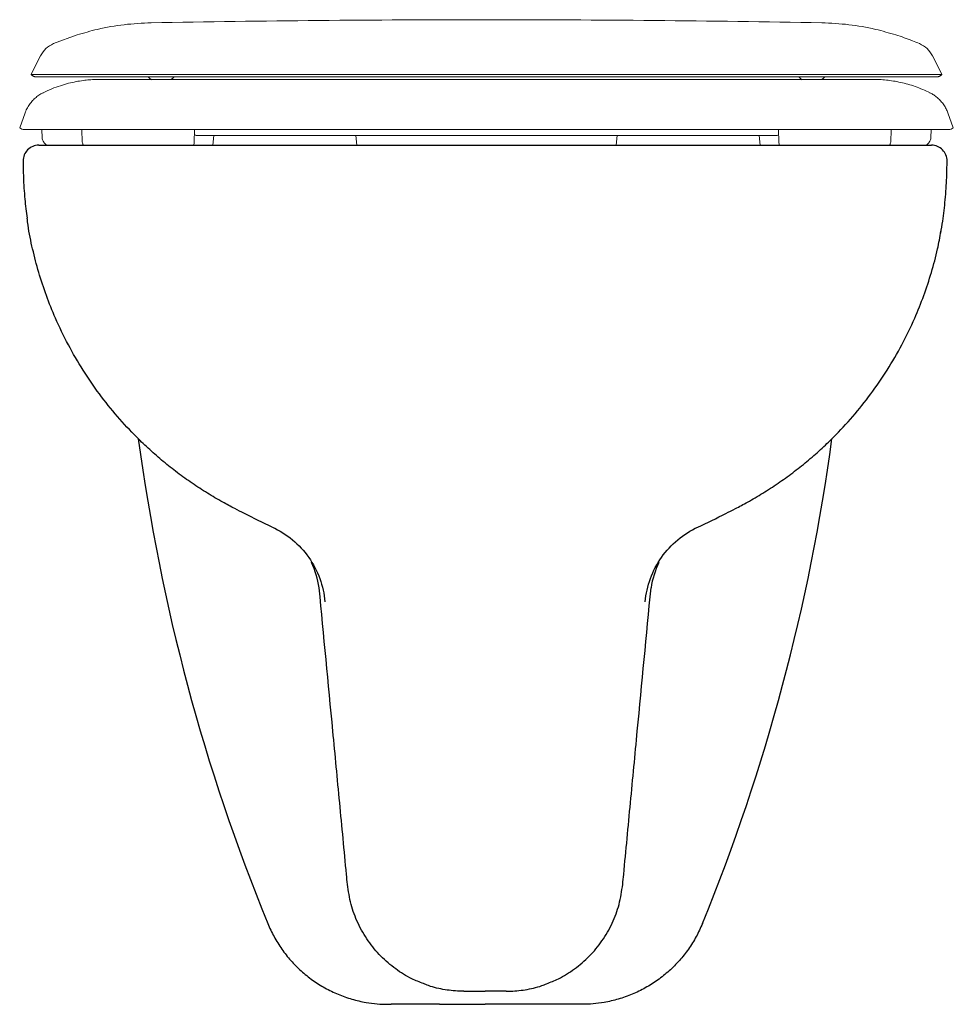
# Model space of a CAD drawing. Header units: millimetres. Extents: x 4840.845 to 4841.203, y 2421.467 to 2421.845.
import ezdxf

# ---------------------------------------------------------------- set-up
doc = ezdxf.new("R2010")
doc.units = ezdxf.units.MM
doc.layers.add('SANINDUSA', color=3, linetype='Continuous')

msp = doc.modelspace()

# ---------------------------------------------------------------- linework, layer by layer
at = {"layer": 'SANINDUSA', "linetype": 'Continuous', "lineweight": 15}
for p, q in [((4840.8666408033, 2421.83920526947), (4840.857591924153, 2421.835867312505)), ((4841.023979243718, 2421.822116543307), (4840.87541600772, 2421.822116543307)), ((4841.023979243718, 2421.822116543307), (4841.172542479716, 2421.822116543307)), ((4840.846705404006, 2421.809286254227), (4840.844589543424, 2421.803472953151)), ((4841.203368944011, 2421.803472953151), (4841.20125308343, 2421.809286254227)), ((4840.85313164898, 2421.802818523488), (4840.85318760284, 2421.799612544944)), ((4840.868518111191, 2421.802818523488), (4840.868602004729, 2421.79801258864)), ((4840.911694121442, 2421.79801258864), (4840.911778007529, 2421.802818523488)), ((4841.136180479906, 2421.802818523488), (4841.136264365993, 2421.79801258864)), ((4841.179356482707, 2421.79801258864), (4841.179440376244, 2421.802818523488)), ((4841.194770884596, 2421.799612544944), (4841.194826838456, 2421.802818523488)), ((4840.919143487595, 2421.800516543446), (4840.91881978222, 2421.796816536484)), ((4840.97413877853, 2421.796816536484), (4840.973815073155, 2421.800516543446)), ((4841.074143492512, 2421.800516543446), (4841.073819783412, 2421.796816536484)), ((4841.129138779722, 2421.796816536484), (4841.128815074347, 2421.800516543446)), ((4840.91881978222, 2421.796816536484), (4840.970264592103, 2421.796816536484)), ((4840.970264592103, 2421.796816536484), (4840.97413877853, 2421.796816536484)), ((4841.073819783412, 2421.796816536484), (4841.125264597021, 2421.796816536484)), ((4841.125264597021, 2421.796816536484), (4841.129138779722, 2421.796816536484))]:
    msp.add_line(p, q, dxfattribs=at)
at = {"layer": 'SANINDUSA'}
for p, q in [((4840.851891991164, 2421.796816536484), (4841.194987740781, 2421.796816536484)), ((4841.015306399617, 2421.471816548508), (4841.016387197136, 2421.471816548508)), ((4841.016387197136, 2421.471816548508), (4841.023439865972, 2421.471816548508)), ((4841.030492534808, 2421.471816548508), (4841.023439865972, 2421.471816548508)), ((4841.031573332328, 2421.471816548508), (4841.030492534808, 2421.471816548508)), ((4840.986186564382, 2421.466816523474), (4840.987379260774, 2421.466816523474)), ((4841.00592548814, 2421.466816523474), (4841.023439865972, 2421.466816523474)), ((4841.040954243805, 2421.466816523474), (4841.023439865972, 2421.466816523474)), ((4841.060693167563, 2421.466816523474), (4841.05950047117, 2421.466816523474))]:
    msp.add_line(p, q, dxfattribs=at)
at = {"layer": 'SANINDUSA', "linetype": 'Continuous', "lineweight": 15, "flags": 128}
for points in [[(4840.852600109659, 2421.831203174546), (4840.851073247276, 2421.828206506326), (4840.84894577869, 2421.824031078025)], [(4841.199012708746, 2421.824031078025), (4841.19688524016, 2421.828206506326), (4841.195358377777, 2421.831203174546)], [(4840.893950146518, 2421.823113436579), (4840.894615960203, 2421.82250855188), (4840.895349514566, 2421.821996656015)], [(4840.902676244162, 2421.822036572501), (4840.903344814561, 2421.82250855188), (4840.903999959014, 2421.823102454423)], [(4841.143948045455, 2421.823113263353), (4841.144613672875, 2421.82250855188), (4841.145347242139, 2421.821996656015)], [(4841.152673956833, 2421.822036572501), (4841.153342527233, 2421.82250855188), (4841.153997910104, 2421.823102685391)]]:
    msp.add_lwpolyline(points, dxfattribs=at)
at = {"layer": 'SANINDUSA', "linetype": 'Continuous', "lineweight": 15}
for centre, radius, start, end in [((4840.84634165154, 2421.805318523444), 0.002500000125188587, 227.1799761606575, 269.9948092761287), ((4841.201616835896, 2421.805318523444), 0.002500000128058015, 270.0051907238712, 313.4280551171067)]:
    msp.add_arc(centre, radius, start, end, dxfattribs=at)
at = {"layer": 'SANINDUSA'}
for centre, radius, start, end in [((4840.851893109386, 2421.790816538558), 0.005999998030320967, 90.01067821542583, 180.3130268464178), ((4841.194986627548, 2421.790816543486), 0.005999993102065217, 359.7441872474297, 89.98936941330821), ((4841.640754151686, 2421.784816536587), 0.7573142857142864, 187.6492688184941, 202.2651891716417), ((4840.406125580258, 2421.784816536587), 0.7573142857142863, 337.7348108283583, 352.3507311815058), ((4840.922461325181, 2421.620685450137), 0.03772389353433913, 9.346371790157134, 24.82700439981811), ((4841.124418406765, 2421.620685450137), 0.03772389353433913, 155.1729956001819, 170.6536282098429)]:
    msp.add_arc(centre, radius, start, end, dxfattribs=at)
at = {"layer": 'SANINDUSA', "linetype": 'Continuous', "lineweight": 15}
for points, knots in [([(4840.8666408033, 2421.83920526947), (4840.86924126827, 2421.839955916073), (4840.875173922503, 2421.841668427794), (4840.884726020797, 2421.843352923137), (4840.891682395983, 2421.843695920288), (4840.895173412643, 2421.843868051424)], [0, 0, 0, 0, 0.2799354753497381, 0.638639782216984, 1, 1, 1, 1]), ([(4841.023979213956, 2421.845049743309), (4841.002495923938, 2421.8450004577), (4840.959558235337, 2421.844901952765), (4840.916625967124, 2421.844212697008), (4840.89517427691, 2421.843868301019)], [0, 0, 0, 0, 0.5003364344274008, 1, 1, 1, 1]), ([(4841.023979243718, 2421.845049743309), (4841.045462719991, 2421.845000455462), (4841.088400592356, 2421.844901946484), (4841.131333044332, 2421.844212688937), (4841.152784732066, 2421.843868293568)], [0, 0, 0, 0, 0.5003386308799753, 1, 1, 1, 1]), ([(4841.181317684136, 2421.83920526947), (4841.178717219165, 2421.839955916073), (4841.172784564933, 2421.841668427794), (4841.163232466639, 2421.843352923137), (4841.156276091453, 2421.843695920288), (4841.152785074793, 2421.843868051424)], [0, 0, 0, 0, 0.2799354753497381, 0.638639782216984, 1, 1, 1, 1]), ([(4841.181317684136, 2421.839205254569), (4841.183432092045, 2421.838499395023), (4841.186483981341, 2421.837480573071), (4841.189454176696, 2421.836246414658), (4841.190366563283, 2421.835867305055)], [0, 0, 0, 0, 0.6928193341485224, 1, 1, 1, 1]), ([(4840.857591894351, 2421.835867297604), (4840.856551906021, 2421.835310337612), (4840.854471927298, 2421.834196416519), (4840.853215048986, 2421.83219957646), (4840.852586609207, 2421.831201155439)], [0, 0, 0, 0, 0.4999995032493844, 1, 1, 1, 1]), ([(4841.190366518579, 2421.835867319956), (4841.191406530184, 2421.835310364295), (4841.193486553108, 2421.834196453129), (4841.194743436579, 2421.83219958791), (4841.195371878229, 2421.831201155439)], [0, 0, 0, 0, 0.5000000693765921, 1, 1, 1, 1]), ([(4840.84894257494, 2421.824033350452), (4840.849008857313, 2421.823961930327), (4840.849141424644, 2421.823819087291), (4840.849294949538, 2421.823699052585), (4840.849371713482, 2421.823639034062)], [0, 0, 0, 0, 0.4999902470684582, 1, 1, 1, 1]), ([(4840.857328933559, 2421.824033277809), (4840.856088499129, 2421.824033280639), (4840.853608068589, 2421.824033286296), (4840.851086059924, 2421.824033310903), (4840.849655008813, 2421.824033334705), (4840.849168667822, 2421.824033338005), (4840.849029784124, 2421.824033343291), (4840.848986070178, 2421.82403334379), (4840.848955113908, 2421.824033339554), (4840.848948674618, 2421.82403335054), (4840.848945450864, 2421.82403335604)], [0, 0, 0, 0, 0.243006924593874, 0.4859279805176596, 0.7288446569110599, 0.880628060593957, 0.9104490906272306, 0.9402722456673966, 0.9700980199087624, 1, 1, 1, 1]), ([(4840.849370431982, 2421.823639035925), (4840.849450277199, 2421.823583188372), (4840.849609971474, 2421.823471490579), (4840.849785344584, 2421.823386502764), (4840.849873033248, 2421.823344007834)], [0, 0, 0, 0, 0.4999879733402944, 1, 1, 1, 1]), ([(4841.023979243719, 2421.824031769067), (4841.019472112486, 2421.824032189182), (4841.010518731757, 2421.824033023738), (4840.997252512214, 2421.824033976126), (4840.984299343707, 2421.824034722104), (4840.971703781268, 2421.824035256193), (4840.959510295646, 2421.82403561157), (4840.947763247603, 2421.82403580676), (4840.936506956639, 2421.824035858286), (4840.92578571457, 2421.824035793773), (4840.915643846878, 2421.824035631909), (4840.906125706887, 2421.824035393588), (4840.897275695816, 2421.824035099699), (4840.889138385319, 2421.824034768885), (4840.881758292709, 2421.824034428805), (4840.875180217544, 2421.824034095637), (4840.86944899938, 2421.824033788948), (4840.86519785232, 2421.824033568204), (4840.862109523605, 2421.824033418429), (4840.860496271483, 2421.824033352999), (4840.859585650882, 2421.824033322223), (4840.859214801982, 2421.824033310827), (4840.858859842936, 2421.824033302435), (4840.858520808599, 2421.824033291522), (4840.858197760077, 2421.8240332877), (4840.857891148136, 2421.824033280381), (4840.857599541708, 2421.824033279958), (4840.857419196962, 2421.824033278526), (4840.857328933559, 2421.824033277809)], [0, 0, 0, 0, 0.05664619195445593, 0.1125272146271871, 0.1677879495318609, 0.2225545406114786, 0.2769361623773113, 0.3310270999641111, 0.3849092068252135, 0.4386546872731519, 0.4923291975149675, 0.5459946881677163, 0.5997126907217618, 0.6535474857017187, 0.7075691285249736, 0.7618566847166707, 0.8165004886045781, 0.8716056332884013, 0.90717564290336, 0.9430195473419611, 0.9500965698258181, 0.9571859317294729, 0.9642879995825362, 0.9714030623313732, 0.9785314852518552, 0.9856735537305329, 0.9928295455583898, 1, 1, 1, 1]), ([(4841.023979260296, 2421.824031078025), (4841.027853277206, 2421.824031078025), (4841.035555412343, 2421.824031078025), (4841.046993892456, 2421.824031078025), (4841.058212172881, 2421.824031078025), (4841.070385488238, 2421.824031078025), (4841.083391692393, 2421.824031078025), (4841.097033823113, 2421.824031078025), (4841.110048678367, 2421.824031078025), (4841.122369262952, 2421.824031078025), (4841.133929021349, 2421.824031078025), (4841.144661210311, 2421.824031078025), (4841.154498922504, 2421.824031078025), (4841.163374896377, 2421.824031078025), (4841.170675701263, 2421.824031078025), (4841.176584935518, 2421.824031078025), (4841.18130680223, 2421.824031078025), (4841.185256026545, 2421.824031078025), (4841.188476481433, 2421.824031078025), (4841.189908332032, 2421.824031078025), (4841.190628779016, 2421.824031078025)], [0, 0, 0, 0, 0.04869346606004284, 0.09681002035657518, 0.1444438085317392, 0.1916785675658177, 0.2541552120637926, 0.3162050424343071, 0.3779566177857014, 0.4395207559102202, 0.5009961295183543, 0.5624755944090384, 0.6240523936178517, 0.6858258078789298, 0.7479082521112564, 0.7974399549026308, 0.8473227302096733, 0.8976427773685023, 0.9484981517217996, 1, 1, 1, 1]), ([(4841.190628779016, 2421.824031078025), (4841.190678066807, 2421.824031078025), (4841.190776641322, 2421.824031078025), (4841.190922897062, 2421.824031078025), (4841.191067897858, 2421.824031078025), (4841.191211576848, 2421.824031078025), (4841.191353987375, 2421.824031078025), (4841.191495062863, 2421.824031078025), (4841.191634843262, 2421.824031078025), (4841.192017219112, 2421.824031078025), (4841.193279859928, 2421.824031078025), (4841.195151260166, 2421.824031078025), (4841.197202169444, 2421.824031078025), (4841.198677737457, 2421.824031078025), (4841.198890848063, 2421.824031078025), (4841.198994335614, 2421.824031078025)], [0, 0, 0, 0, 0.00902837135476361, 0.01805654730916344, 0.02708448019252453, 0.03611250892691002, 0.04513981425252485, 0.05416722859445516, 0.06319421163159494, 0.0722213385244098, 0.1289570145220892, 0.3189133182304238, 0.5088304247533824, 0.7614856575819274, 1, 1, 1, 1]), ([(4841.198085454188, 2421.823344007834), (4841.198173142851, 2421.823386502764), (4841.198348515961, 2421.823471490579), (4841.198508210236, 2421.823583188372), (4841.198588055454, 2421.823639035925)], [0, 0, 0, 0, 0.5000120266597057, 1, 1, 1, 1]), ([(4841.198586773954, 2421.823639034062), (4841.198663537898, 2421.823699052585), (4841.198817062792, 2421.823819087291), (4841.198949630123, 2421.823961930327), (4841.199015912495, 2421.824033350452)], [0, 0, 0, 0, 0.5000097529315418, 1, 1, 1, 1]), ([(4840.849870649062, 2421.823344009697), (4840.849960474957, 2421.823306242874), (4840.850140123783, 2421.823230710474), (4840.850329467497, 2421.823184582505), (4840.850424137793, 2421.823161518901)], [0, 0, 0, 0, 0.500008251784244, 1, 1, 1, 1]), ([(4841.023979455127, 2421.823161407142), (4841.019892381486, 2421.823161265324), (4841.01176953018, 2421.823160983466), (4840.999717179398, 2421.823160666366), (4840.98791760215, 2421.823160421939), (4840.976404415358, 2421.823160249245), (4840.964288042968, 2421.82316013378), (4840.951696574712, 2421.823160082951), (4840.938817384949, 2421.823160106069), (4840.926622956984, 2421.823160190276), (4840.915179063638, 2421.82316032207), (4840.904551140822, 2421.823160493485), (4840.89480487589, 2421.823160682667), (4840.886006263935, 2421.823160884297), (4840.878744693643, 2421.823161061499), (4840.87284589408, 2421.823161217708), (4840.86812125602, 2421.823161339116), (4840.864156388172, 2421.823161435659), (4840.860981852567, 2421.823161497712), (4840.859383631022, 2421.823161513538), (4840.858671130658, 2421.823161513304), (4840.858546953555, 2421.823161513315), (4840.858423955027, 2421.823161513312), (4840.858301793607, 2421.823161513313), (4840.858180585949, 2421.823161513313), (4840.858060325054, 2421.823161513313), (4840.85776197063, 2421.823161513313), (4840.85712920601, 2421.823161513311), (4840.855933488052, 2421.823161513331), (4840.854048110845, 2421.823161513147), (4840.852167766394, 2421.823161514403), (4840.850841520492, 2421.823161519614), (4840.850471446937, 2421.82316151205), (4840.850424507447, 2421.823161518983), (4840.850425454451, 2421.823161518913), (4840.850425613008, 2421.823161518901)], [0, 0, 0, 0, 0.03566619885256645, 0.07088475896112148, 0.1057331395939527, 0.1402797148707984, 0.1745843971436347, 0.2171994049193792, 0.2596064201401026, 0.3018815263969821, 0.3440926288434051, 0.3863033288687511, 0.4285773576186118, 0.4709824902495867, 0.5135950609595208, 0.5478975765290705, 0.5824417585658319, 0.6172877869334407, 0.6525042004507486, 0.6881685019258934, 0.6905162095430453, 0.6928638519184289, 0.6952114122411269, 0.6975589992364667, 0.6999064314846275, 0.7022538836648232, 0.7046012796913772, 0.7175112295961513, 0.7405616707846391, 0.7817150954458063, 0.8551878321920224, 0.9207926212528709, 0.9864195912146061, 0.9977262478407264, 1, 1, 1, 1]), ([(4840.875537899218, 2421.822116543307), (4840.874911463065, 2421.822110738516), (4840.873682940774, 2421.82209935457), (4840.871452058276, 2421.8219699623), (4840.868989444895, 2421.82171274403), (4840.866275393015, 2421.821281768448), (4840.863334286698, 2421.820637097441), (4840.860188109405, 2421.819727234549), (4840.856858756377, 2421.818529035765), (4840.854629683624, 2421.817475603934), (4840.853487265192, 2421.816935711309)], [0, 0, 0, 0, 0.1287044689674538, 0.2524061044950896, 0.3729872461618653, 0.4925083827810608, 0.6129817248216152, 0.7364594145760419, 0.8649332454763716, 1, 1, 1, 1]), ([(4841.02397923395, 2421.823161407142), (4841.028446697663, 2421.823161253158), (4841.03732129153, 2421.823160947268), (4841.050470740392, 2421.823160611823), (4841.06330988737, 2421.82316036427), (4841.075794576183, 2421.82316019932), (4841.087880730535, 2421.823160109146), (4841.099524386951, 2421.823160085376), (4841.110681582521, 2421.823160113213), (4841.121308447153, 2421.823160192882), (4841.13136105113, 2421.823160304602), (4841.140795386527, 2421.823160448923), (4841.149567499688, 2421.823160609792), (4841.157633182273, 2421.823160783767), (4841.164948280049, 2421.823160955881), (4841.171468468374, 2421.823161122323), (4841.177149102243, 2421.823161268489), (4841.180896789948, 2421.823161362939), (4841.183254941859, 2421.823161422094), (4841.184603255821, 2421.823161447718), (4841.185833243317, 2421.823161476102), (4841.186943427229, 2421.823161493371), (4841.18793052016, 2421.823161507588), (4841.188713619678, 2421.823161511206), (4841.189242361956, 2421.823161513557), (4841.190142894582, 2421.823161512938), (4841.191874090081, 2421.823161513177), (4841.193999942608, 2421.823161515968), (4841.195795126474, 2421.823161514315), (4841.196876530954, 2421.823161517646), (4841.197300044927, 2421.823161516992), (4841.197437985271, 2421.823161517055), (4841.197485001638, 2421.823161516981), (4841.197510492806, 2421.823161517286), (4841.197558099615, 2421.823161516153), (4841.197522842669, 2421.823161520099), (4841.197516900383, 2421.823161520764)], [0, 0, 0, 0, 0.03898288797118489, 0.07743930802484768, 0.1154689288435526, 0.1531585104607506, 0.190583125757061, 0.2278076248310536, 0.2648883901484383, 0.3018750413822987, 0.338812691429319, 0.3757440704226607, 0.4127114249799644, 0.4497591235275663, 0.4869353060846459, 0.5242942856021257, 0.5618985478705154, 0.5998200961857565, 0.6132328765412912, 0.6266989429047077, 0.6402226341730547, 0.6538081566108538, 0.6674600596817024, 0.6811833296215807, 0.6910009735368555, 0.6967322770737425, 0.7327509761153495, 0.7970488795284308, 0.8544483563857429, 0.91185054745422, 0.9576828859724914, 0.9666875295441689, 0.9756928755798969, 0.9846988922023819, 0.9974211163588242, 1, 1, 1, 1]), ([(4841.194471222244, 2421.816935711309), (4841.193521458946, 2421.817389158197), (4841.191635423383, 2421.81828961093), (4841.188723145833, 2421.819398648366), (4841.185846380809, 2421.820306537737), (4841.183012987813, 2421.821011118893), (4841.18023589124, 2421.821532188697), (4841.177526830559, 2421.821881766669), (4841.174869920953, 2421.822084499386), (4841.173259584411, 2421.82210556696), (4841.172420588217, 2421.822116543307)], [0, 0, 0, 0, 0.1106529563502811, 0.2197341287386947, 0.330399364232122, 0.4457150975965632, 0.5684125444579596, 0.7006021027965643, 0.8440116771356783, 0.9999999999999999, 0.9999999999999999, 0.9999999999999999, 0.9999999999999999]), ([(4841.197534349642, 2421.823161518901), (4841.197629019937, 2421.823184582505), (4841.197818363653, 2421.823230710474), (4841.197998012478, 2421.823306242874), (4841.198087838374, 2421.823344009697)], [0, 0, 0, 0, 0.4999917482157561, 1, 1, 1, 1]), ([(4840.853689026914, 2421.816998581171), (4840.853491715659, 2421.816912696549), (4840.852743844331, 2421.816587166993), (4840.851570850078, 2421.815788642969), (4840.850164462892, 2421.814633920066), (4840.848897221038, 2421.813259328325), (4840.847808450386, 2421.811676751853), (4840.847073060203, 2421.810323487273), (4840.846799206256, 2421.809479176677), (4840.846726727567, 2421.809255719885)], [0, 0, 0, 0, 0.06034807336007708, 0.2287380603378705, 0.3954378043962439, 0.5708952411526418, 0.7510639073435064, 0.9341161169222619, 1, 1, 1, 1]), ([(4841.201245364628, 2421.809262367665), (4841.201049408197, 2421.809766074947), (4841.200631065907, 2421.810841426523), (4841.199728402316, 2421.812339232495), (4841.198647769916, 2421.813737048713), (4841.197452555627, 2421.814937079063), (4841.196184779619, 2421.815929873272), (4841.195123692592, 2421.816616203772), (4841.194469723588, 2421.816922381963), (4841.194276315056, 2421.817012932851)], [0, 0, 0, 0, 0.1515085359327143, 0.3234516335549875, 0.4885503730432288, 0.6466621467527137, 0.7973940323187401, 0.9400801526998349, 1, 1, 1, 1]), ([(4840.84634306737, 2421.802818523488), (4840.846401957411, 2421.802818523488), (4840.846528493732, 2421.802818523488), (4840.84808098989, 2421.802818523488), (4840.849886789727, 2421.802818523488), (4840.851973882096, 2421.802818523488), (4840.854012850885, 2421.802818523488), (4840.856732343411, 2421.802818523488), (4840.86021587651, 2421.802818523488), (4840.864908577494, 2421.802818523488), (4840.871080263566, 2421.802818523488), (4840.878850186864, 2421.802818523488), (4840.887711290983, 2421.802818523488), (4840.897479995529, 2421.802818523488), (4840.908091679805, 2421.802818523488), (4840.919425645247, 2421.802818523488), (4840.931493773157, 2421.802818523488), (4840.94419610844, 2421.802818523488), (4840.957474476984, 2421.802818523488), (4840.971234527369, 2421.802818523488), (4840.985363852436, 2421.802818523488), (4840.998944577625, 2421.802818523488), (4841.011840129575, 2421.802818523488), (4841.019932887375, 2421.802818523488), (4841.023979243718, 2421.802818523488)], [0, 0, 0, 0, 0.0813815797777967, 0.1748636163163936, 0.2682721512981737, 0.3018359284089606, 0.3355078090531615, 0.3691801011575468, 0.4027820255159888, 0.4362868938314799, 0.4784400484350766, 0.5207543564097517, 0.563070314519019, 0.6052258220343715, 0.6460423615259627, 0.6870054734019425, 0.7279705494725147, 0.7687898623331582, 0.8095659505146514, 0.8504880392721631, 0.8914111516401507, 0.9321887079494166, 0.966094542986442, 1, 1, 1, 1]), ([(4840.911744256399, 2421.800884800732), (4840.91194106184, 2421.800782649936), (4840.912360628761, 2421.800564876), (4840.912833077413, 2421.800533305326), (4840.913083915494, 2421.800516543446)], [0, 0, 0, 0, 0.4690680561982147, 1, 1, 1, 1]), ([(4841.201615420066, 2421.802818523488), (4841.201556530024, 2421.802818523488), (4841.201429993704, 2421.802818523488), (4841.199877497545, 2421.802818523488), (4841.198071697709, 2421.802818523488), (4841.19598460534, 2421.802818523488), (4841.193945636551, 2421.802818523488), (4841.191226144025, 2421.802818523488), (4841.187742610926, 2421.802818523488), (4841.183049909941, 2421.802818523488), (4841.176878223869, 2421.802818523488), (4841.169108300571, 2421.802818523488), (4841.160247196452, 2421.802818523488), (4841.150478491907, 2421.802818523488), (4841.139866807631, 2421.802818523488), (4841.128532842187, 2421.802818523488), (4841.116464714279, 2421.802818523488), (4841.103762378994, 2421.802818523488), (4841.09048401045, 2421.802818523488), (4841.076723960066, 2421.802818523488), (4841.062594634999, 2421.802818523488), (4841.049013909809, 2421.802818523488), (4841.036118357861, 2421.802818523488), (4841.028025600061, 2421.802818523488), (4841.023979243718, 2421.802818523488)], [0, 0, 0, 0, 0.08138157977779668, 0.1748636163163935, 0.2682721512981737, 0.3018359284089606, 0.3355078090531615, 0.3691801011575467, 0.4027820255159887, 0.4362868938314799, 0.4784400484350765, 0.5207543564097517, 0.5630703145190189, 0.6052258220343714, 0.6460423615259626, 0.6870054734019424, 0.7279705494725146, 0.768789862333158, 0.8095659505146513, 0.8504880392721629, 0.8914111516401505, 0.9321887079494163, 0.9660945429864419, 1, 1, 1, 1]), ([(4840.853188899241, 2421.799612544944), (4840.853321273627, 2421.799176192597), (4840.853586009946, 2421.798303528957), (4840.85431735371, 2421.797352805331), (4840.854890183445, 2421.796947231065), (4840.855105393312, 2421.796816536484)], [0, 0, 0, 0, 0.28072840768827, 0.5614304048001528, 0.7175305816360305, 0.7175305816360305, 0.7175305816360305, 0.7175305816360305]), ([(4840.911402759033, 2421.796816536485), (4840.911414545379, 2421.796846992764), (4840.911557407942, 2421.79723230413), (4840.911627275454, 2421.797638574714), (4840.911691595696, 2421.79801258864)], [0.7136538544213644, 0.7136538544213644, 0.7136538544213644, 0.7136538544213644, 0.7363888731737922, 1, 1, 1, 1]), ([(4840.917529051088, 2421.800516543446), (4840.916954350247, 2421.800516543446), (4840.915804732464, 2421.800516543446), (4840.914111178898, 2421.800516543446), (4840.913489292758, 2421.800516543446), (4840.913083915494, 2421.800516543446)], [0, 0, 0, 0, 0.2581700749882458, 0.516437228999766, 1, 1, 1, 1]), ([(4841.023979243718, 2421.800516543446), (4841.021253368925, 2421.800516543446), (4841.015801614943, 2421.800516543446), (4841.006401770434, 2421.800516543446), (4840.995871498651, 2421.800516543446), (4840.984444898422, 2421.800516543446), (4840.973509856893, 2421.800516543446), (4840.963228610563, 2421.800516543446), (4840.953708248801, 2421.800516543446), (4840.945183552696, 2421.800516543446), (4840.937750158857, 2421.800516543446), (4840.931414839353, 2421.800516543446), (4840.926132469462, 2421.800516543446), (4840.922043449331, 2421.800516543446), (4840.919038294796, 2421.800516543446), (4840.918031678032, 2421.800516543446), (4840.917529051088, 2421.800516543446)], [0, 0, 0, 0, 0.05190435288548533, 0.1038087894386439, 0.1800426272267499, 0.2565198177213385, 0.3327541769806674, 0.4089645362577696, 0.485417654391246, 0.561627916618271, 0.6346449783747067, 0.7078752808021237, 0.7808918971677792, 0.8538485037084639, 0.9270231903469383, 1, 1, 1, 1]), ([(4841.023979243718, 2421.800516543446), (4841.027869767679, 2421.800516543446), (4841.035765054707, 2421.800516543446), (4841.047532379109, 2421.800516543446), (4841.059115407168, 2421.800516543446), (4841.07026140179, 2421.800516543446), (4841.080808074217, 2421.800516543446), (4841.090642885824, 2421.800516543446), (4841.09894875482, 2421.800516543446), (4841.105820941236, 2421.800516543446), (4841.111463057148, 2421.800516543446), (4841.116463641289, 2421.800516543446), (4841.120774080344, 2421.800516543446), (4841.124343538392, 2421.800516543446), (4841.127154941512, 2421.800516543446), (4841.129275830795, 2421.800516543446), (4841.130045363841, 2421.800516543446), (4841.130429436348, 2421.800516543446)], [0, 0, 0, 0, 0.07405732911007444, 0.150289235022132, 0.2267643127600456, 0.3029961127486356, 0.379211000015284, 0.4556683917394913, 0.5318825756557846, 0.5903110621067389, 0.6489580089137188, 0.7076043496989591, 0.7660320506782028, 0.8244096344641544, 0.8830024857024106, 0.941606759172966, 1, 1, 1, 1]), ([(4841.130429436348, 2421.800516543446), (4841.131004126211, 2421.800516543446), (4841.132153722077, 2421.800516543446), (4841.133847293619, 2421.800516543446), (4841.134469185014, 2421.800516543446), (4841.134874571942, 2421.800516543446)], [0, 0, 0, 0, 0.2581645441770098, 0.516426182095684, 1, 1, 1, 1]), ([(4841.136215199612, 2421.800829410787), (4841.136058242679, 2421.800749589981), (4841.135677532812, 2421.800555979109), (4841.13524905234, 2421.800531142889), (4841.134997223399, 2421.800516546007)], [0, 0, 0, 0, 0.4122744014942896, 1, 1, 1, 1]), ([(4841.194769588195, 2421.799612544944), (4841.194637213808, 2421.799176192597), (4841.194372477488, 2421.798303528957), (4841.193641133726, 2421.797352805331), (4841.193068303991, 2421.796947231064), (4841.192853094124, 2421.796816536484)], [0, 0, 0, 0, 0.28072840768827, 0.5614304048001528, 0.7175305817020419, 0.7175305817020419, 0.7175305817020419, 0.7175305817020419])]:
    msp.add_open_spline(points, degree=3, knots=knots, dxfattribs=at)
for points in [[(4840.86860266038, 2421.79801258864), (4840.868731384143, 2421.797602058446), (4840.868860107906, 2421.797191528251), (4840.869051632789, 2421.796816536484)], [(4841.136264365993, 2421.79801258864), (4841.136343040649, 2421.797607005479), (4841.136421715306, 2421.797201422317), (4841.136560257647, 2421.796816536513)], [(4841.178909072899, 2421.796816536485), (4841.179099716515, 2421.797192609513), (4841.179227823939, 2421.797602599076), (4841.179355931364, 2421.79801258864)]]:
    msp.add_open_spline(points, degree=3, dxfattribs=at)
at = {"layer": 'SANINDUSA'}
for points, knots in [([(4840.8458932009, 2421.790783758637), (4840.845951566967, 2421.788716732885), (4840.845984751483, 2421.783974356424), (4840.846429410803, 2421.77664769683), (4840.847106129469, 2421.77123890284), (4840.847410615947, 2421.768805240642)], [0, 0, 0, 0, 0.2960327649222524, 0.6832531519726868, 1, 1, 1, 1]), ([(4841.198511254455, 2421.763087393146), (4841.198787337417, 2421.76462660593), (4841.199559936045, 2421.768933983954), (4841.200335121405, 2421.776068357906), (4841.200888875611, 2421.783774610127), (4841.200923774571, 2421.788668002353), (4841.200986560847, 2421.790789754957)], [0, 0, 0, 0, 0.1629288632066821, 0.4559448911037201, 0.7664180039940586, 1, 1, 1, 1]), ([(4840.941648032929, 2421.650163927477), (4840.938060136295, 2421.651863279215), (4840.933221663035, 2421.654154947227), (4840.926913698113, 2421.657399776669), (4840.922143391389, 2421.659948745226), (4840.916639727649, 2421.663152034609), (4840.910839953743, 2421.666927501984), (4840.905190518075, 2421.670989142), (4840.899756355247, 2421.675295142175), (4840.894549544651, 2421.679831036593), (4840.888593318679, 2421.685526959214), (4840.882038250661, 2421.692583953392), (4840.875130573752, 2421.701211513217), (4840.868814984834, 2421.710420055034), (4840.863151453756, 2421.720146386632), (4840.858501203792, 2421.729748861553), (4840.854767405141, 2421.739055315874), (4840.851827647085, 2421.747931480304), (4840.849505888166, 2421.756963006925), (4840.848044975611, 2421.763932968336), (4840.847561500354, 2421.767907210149), (4840.847451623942, 2421.768810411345)], [0, 0, 0, 0, 0.07527571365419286, 0.1015133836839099, 0.134958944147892, 0.1779687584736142, 0.222178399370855, 0.2660431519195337, 0.3097103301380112, 0.3533744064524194, 0.3966223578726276, 0.4654639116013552, 0.5351395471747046, 0.6050094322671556, 0.6758686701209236, 0.7471844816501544, 0.8060629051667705, 0.8650828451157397, 0.9237782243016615, 0.9826775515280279, 1, 1, 1, 1]), ([(4841.105231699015, 2421.650163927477), (4841.10881959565, 2421.651863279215), (4841.113658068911, 2421.654154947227), (4841.119966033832, 2421.657399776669), (4841.124736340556, 2421.659948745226), (4841.130240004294, 2421.663152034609), (4841.136039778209, 2421.666927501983), (4841.141689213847, 2421.670989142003), (4841.147123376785, 2421.675295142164), (4841.15233018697, 2421.679831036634), (4841.158286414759, 2421.685526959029), (4841.164841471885, 2421.692583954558), (4841.171749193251, 2421.701211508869), (4841.178064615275, 2421.710420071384), (4841.183728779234, 2421.720146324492), (4841.188376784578, 2421.729749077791), (4841.192117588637, 2421.739054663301), (4841.195032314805, 2421.747933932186), (4841.197245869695, 2421.756201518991), (4841.198218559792, 2421.761529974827), (4841.198636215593, 2421.763817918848)], [0, 0, 0, 0, 0.07776852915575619, 0.1048750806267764, 0.1394282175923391, 0.1838623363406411, 0.2295360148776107, 0.2748533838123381, 0.3199666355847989, 0.3650766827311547, 0.4097568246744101, 0.4808781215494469, 0.552861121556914, 0.6250448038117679, 0.6982506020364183, 0.7719280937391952, 0.8327563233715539, 0.8937307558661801, 0.9543698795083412, 1, 1, 1, 1]), ([(4840.941648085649, 2421.650163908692), (4840.944436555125, 2421.648882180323), (4840.947055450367, 2421.647230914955), (4840.95177439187, 2421.643302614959), (4840.953874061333, 2421.641025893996), (4840.957409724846, 2421.636003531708), (4840.958845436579, 2421.633258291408), (4840.960954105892, 2421.627488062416), (4840.961626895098, 2421.624463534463), (4840.961895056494, 2421.621403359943)], [0, 0, 0, 0, 0.25, 0.25, 0.5, 0.5, 0.75, 0.75, 1, 1, 1, 1]), ([(4841.084984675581, 2421.62140336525), (4841.085252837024, 2421.624463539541), (4841.085925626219, 2421.627488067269), (4841.088034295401, 2421.63325829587), (4841.089470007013, 2421.636003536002), (4841.093005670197, 2421.641025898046), (4841.095105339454, 2421.643302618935), (4841.09982428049, 2421.647230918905), (4841.102443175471, 2421.648882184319), (4841.105231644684, 2421.650163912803)], [0, 0, 0, 0, 0.25, 0.25, 0.5, 0.5, 0.75, 0.75, 1, 1, 1, 1]), ([(4840.970178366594, 2421.516705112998), (4840.969308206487, 2421.52589715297), (4840.968436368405, 2421.535082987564), (4840.966690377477, 2421.553446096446), (4840.965816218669, 2421.562623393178), (4840.963191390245, 2421.590145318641), (4840.961438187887, 2421.608479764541), (4840.959684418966, 2421.626811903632)], [0, 0, 0, 0, 0.2499999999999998, 0.2499999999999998, 0.4999999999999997, 0.4999999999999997, 1, 1, 1, 1]), ([(4841.076701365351, 2421.516705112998), (4841.077571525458, 2421.52589715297), (4841.07844336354, 2421.535082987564), (4841.080189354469, 2421.553446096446), (4841.081063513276, 2421.562623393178), (4841.0836883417, 2421.590145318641), (4841.085441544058, 2421.608479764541), (4841.087195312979, 2421.626811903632)], [0, 0, 0, 0, 0.2499999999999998, 0.2499999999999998, 0.4999999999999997, 0.4999999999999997, 1, 1, 1, 1]), ([(4840.999785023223, 2421.474762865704), (4840.998270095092, 2421.47534061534), (4840.99450126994, 2421.476777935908), (4840.988919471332, 2421.480308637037), (4840.983220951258, 2421.485178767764), (4840.979143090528, 2421.490105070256), (4840.976370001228, 2421.494470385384), (4840.973987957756, 2421.499069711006), (4840.971673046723, 2421.505186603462), (4840.970928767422, 2421.510303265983), (4840.970551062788, 2421.512899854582)], [0, 0, 0, 0, 0.09634821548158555, 0.2396942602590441, 0.3872766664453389, 0.537588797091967, 0.6151528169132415, 0.6927182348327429, 0.8440615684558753, 1, 1, 1, 1]), ([(4841.047049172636, 2421.474744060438), (4841.048579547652, 2421.47532744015), (4841.052363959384, 2421.476770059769), (4841.057960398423, 2421.480308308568), (4841.063658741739, 2421.485178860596), (4841.067736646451, 2421.490105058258), (4841.070509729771, 2421.494470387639), (4841.072891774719, 2421.499069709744), (4841.075206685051, 2421.505186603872), (4841.075950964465, 2421.51030326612), (4841.076328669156, 2421.512899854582)], [0, 0, 0, 0, 0.09722965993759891, 0.2404358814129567, 0.3878743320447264, 0.5380398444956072, 0.6155282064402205, 0.6930179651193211, 0.8442136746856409, 1, 1, 1, 1]), ([(4840.939905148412, 2421.497874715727), (4840.940672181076, 2421.496165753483), (4840.942208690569, 2421.492742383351), (4840.945220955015, 2421.487977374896), (4840.948702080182, 2421.483553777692), (4840.952679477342, 2421.479565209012), (4840.957070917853, 2421.476041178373), (4840.961827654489, 2421.473025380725), (4840.966899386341, 2421.470576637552), (4840.972210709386, 2421.468702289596), (4840.977255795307, 2421.467541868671), (4840.981930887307, 2421.466922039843), (4840.984768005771, 2421.466851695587), (4840.986186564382, 2421.466816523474)], [0, 0, 0, 0, 0.09500626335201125, 0.1903152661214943, 0.2853214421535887, 0.3803270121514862, 0.4756356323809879, 0.5706412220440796, 0.6656588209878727, 0.7609792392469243, 0.8559967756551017, 0.9279984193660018, 0.9999999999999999, 0.9999999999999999, 0.9999999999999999, 0.9999999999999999]), ([(4841.106974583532, 2421.497874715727), (4841.106207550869, 2421.496165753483), (4841.104671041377, 2421.492742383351), (4841.10165877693, 2421.487977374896), (4841.098177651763, 2421.483553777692), (4841.094200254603, 2421.479565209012), (4841.089808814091, 2421.476041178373), (4841.085052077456, 2421.473025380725), (4841.079980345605, 2421.470576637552), (4841.074669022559, 2421.468702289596), (4841.069623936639, 2421.467541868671), (4841.064948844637, 2421.466922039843), (4841.062111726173, 2421.466851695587), (4841.060693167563, 2421.466816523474)], [0, 0, 0, 0, 0.09500626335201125, 0.1903152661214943, 0.2853214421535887, 0.3803270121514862, 0.4756356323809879, 0.5706412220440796, 0.6656588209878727, 0.7609792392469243, 0.8559967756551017, 0.9279984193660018, 0.9999999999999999, 0.9999999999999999, 0.9999999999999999, 0.9999999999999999]), ([(4841.015306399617, 2421.471816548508), (4841.014979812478, 2421.471818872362), (4841.013650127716, 2421.47182833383), (4841.011221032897, 2421.47196786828), (4841.00696941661, 2421.472547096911), (4841.00305993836, 2421.473351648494), (4841.000399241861, 2421.474498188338), (4840.999785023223, 2421.474762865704)], [0, 0, 0, 0, 0.06522076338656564, 0.265543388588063, 0.468098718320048, 0.8772112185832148, 1, 1, 1, 1]), ([(4841.031573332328, 2421.471816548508), (4841.031899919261, 2421.471818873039), (4841.033229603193, 2421.471828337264), (4841.035658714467, 2421.47196781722), (4841.039910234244, 2421.47254736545), (4841.043804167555, 2421.473346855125), (4841.046450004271, 2421.474486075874), (4841.047049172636, 2421.474744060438)], [0, 0, 0, 0, 0.06541831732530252, 0.2663477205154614, 0.4695165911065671, 0.8798682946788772, 1, 1, 1, 1]), ([(4841.005925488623, 2421.466816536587), (4841.003384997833, 2421.466816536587), (4841.000844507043, 2421.466816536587), (4840.995763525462, 2421.466816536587), (4840.993222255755, 2421.466816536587), (4840.990682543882, 2421.466816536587)], [0, 0, 0, 0, 0.5, 0.5, 1, 1, 1, 1]), ([(4841.056197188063, 2421.466816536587), (4841.055959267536, 2421.466816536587), (4841.055480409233, 2421.466816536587), (4841.054755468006, 2421.466816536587), (4841.054019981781, 2421.466816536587), (4841.05327378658, 2421.466816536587), (4841.052516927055, 2421.466816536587), (4841.051749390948, 2421.466816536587), (4841.050971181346, 2421.466816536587), (4841.050182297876, 2421.466816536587), (4841.049382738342, 2421.466816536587), (4841.048341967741, 2421.466816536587), (4841.047061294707, 2421.466816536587), (4841.045542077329, 2421.466816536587), (4841.044017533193, 2421.466816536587), (4841.042487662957, 2421.466816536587), (4841.041465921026, 2421.466816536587), (4841.040954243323, 2421.466816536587)], [0, 0, 0, 0, 0.04744492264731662, 0.0954915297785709, 0.1441464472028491, 0.1934160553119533, 0.2433064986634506, 0.2938236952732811, 0.3449733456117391, 0.3967609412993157, 0.4491917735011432, 0.5022709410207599, 0.6013145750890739, 0.7005768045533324, 0.8000902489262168, 0.8998872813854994, 1, 1, 1, 1]), ([(4841.059500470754, 2421.466816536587), (4841.05926535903, 2421.466816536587), (4841.058803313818, 2421.466816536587), (4841.058119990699, 2421.466816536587), (4841.057459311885, 2421.466816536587), (4841.056821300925, 2421.466816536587), (4841.056402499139, 2421.466816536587), (4841.056197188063, 2421.466816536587)], [0, 0, 0, 0, 0.2148882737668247, 0.4223017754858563, 0.6222694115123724, 0.8148234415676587, 1, 1, 1, 1])]:
    msp.add_open_spline(points, degree=3, knots=knots, dxfattribs=at)
for points in [[(4840.970551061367, 2421.512899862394), (4840.970424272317, 2421.514151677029), (4840.970299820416, 2421.515422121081), (4840.970178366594, 2421.516705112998)], [(4841.076328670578, 2421.512899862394), (4841.076455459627, 2421.514151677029), (4841.07657991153, 2421.515422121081), (4841.076701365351, 2421.516705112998)], [(4840.990682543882, 2421.466816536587), (4840.989582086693, 2421.466816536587), (4840.988484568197, 2421.466816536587), (4840.987379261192, 2421.466816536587)]]:
    msp.add_open_spline(points, degree=3, dxfattribs=at)

doc.saveas('drawing.dxf')
